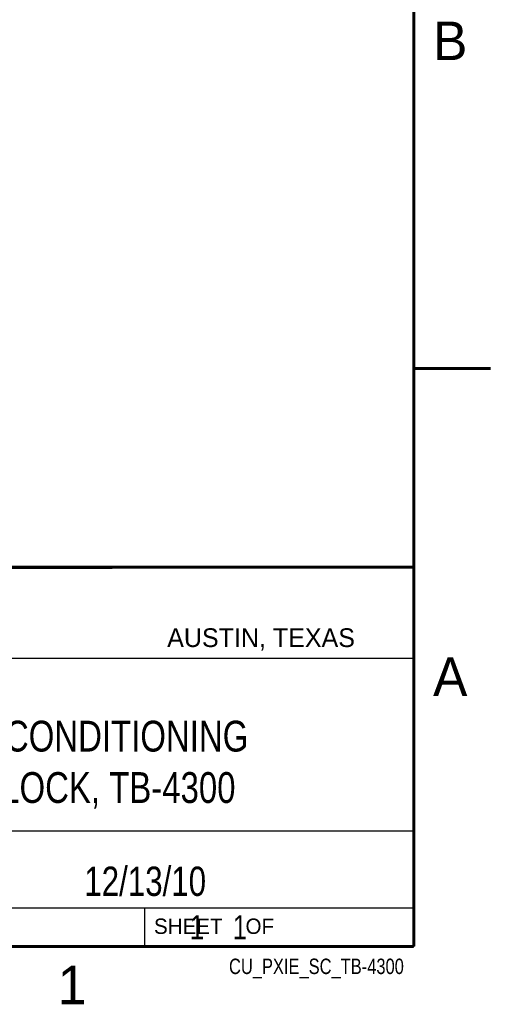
# Model space of a CAD drawing. Header units: inches. Extents: x 0 to 22, y 0 to 17.
# Tile 25 of 53: x 18.9 to 22, y 0.1 to 6.5. Entities that reach past the tile are written whole.
import ezdxf
from ezdxf.enums import TextEntityAlignment as Align

# ---------------------------------------------------------------- set-up
doc = ezdxf.new("R2010")
doc.units = ezdxf.units.IN
doc.header["$LTSCALE"] = 1.21
doc.header["$MEASUREMENT"] = 0
doc.layers.get('0').update_dxf_attribs({"linetype": 'CONTINUOUS'})
doc.styles.get("Standard").update_dxf_attribs({"font": 'txt', "width": 0.8})

msp = doc.modelspace()

# ---------------------------------------------------------------- linework, layer by layer
at = {"color": 2, "linetype": 'CONTINUOUS'}
for p, q in [((16.3737, 2.9596), (21.5037, 2.9596)), ((16.375, 2.96), (21.5, 2.96)), ((21.5037, 2.9596), (21.5037, 1.2496)), ((16.7288, 2.37), (21.5, 2.37)), ((16.3737, 1.2496), (21.5037, 1.2496)), ((18.01, 1.25), (21.5, 1.25)), ((21.5, 1.25), (21.5, 0.75)), ((16.375, 0.75), (21.5, 0.75)), ((18.01, 0.75), (21.5, 0.75)), ((19.75, 0.75), (21.5, 0.75)), ((19.75, 0.75), (19.75, 0.5)), ((21.5, 0.75), (21.5, 0.5)), ((19.75, 0.5), (21.5, 0.5)), ((20.4977, 0.4994), (21.4977, 0.4994)), ((20.4977, 0.4994), (20.4977, 0.4989)), ((20.4977, 0.4989), (21.4977, 0.4989)), ((21.4977, 0.4994), (21.4977, 0.4989))]:
    msp.add_line(p, q, dxfattribs=at)
at = {"color": 7, "linetype": 'CONTINUOUS', "const_width": 0.02}
for points in [[(21.5, 0.5), (21.5, 16.5)], [(22, 4.25), (21.5, 4.25)], [(13.6, 2.9595), (21.5, 2.96)], [(0.5, 0.5), (21.5, 0.5)]]:
    msp.add_lwpolyline(points, dxfattribs=at)

# ---------------------------------------------------------------- texts
at = {"color": 2, "linetype": 'CONTINUOUS'}
for s, height, p in [('B', 0.25, (21.625, 6.25)), ('AUSTIN, TEXAS', 0.121576, (19.898, 2.4426)), ('A', 0.25, (21.625, 2.125)), ('SHEET    OF', 0.1, (19.8121, 0.5815)), ('1', 0.25, (19.1875, 0.125))]:
    msp.add_text(s, height=height, dxfattribs=at).set_placement(p)
at = {"color": 2, "linetype": 'CONTINUOUS', "width": 0.8}
msp.add_text('CU_PXIE_SC_TB-4300', height=0.1, dxfattribs=at).set_placement((21.4352, 0.3213), align=Align.RIGHT)
at = {"color": 7, "linetype": 'CONTINUOUS'}
for s, insert, char_height, width, attachment_point in [('PXIE SIGNAL CONDITIONING \\PTERMINAL BLOCK, TB-4300', (18.9387, 1.9646), 0.2, 4, 2), ('12/13/10 ', (19.755, 1.0181), 0.19, 1.368, 2), ('     1    1', (19.8125, 0.7031), 0.15625, 1.375, 1)]:
    msp.add_mtext(s, dxfattribs=dict(at, insert=insert, char_height=char_height, width=width, attachment_point=attachment_point))

doc.saveas('drawing.dxf')
